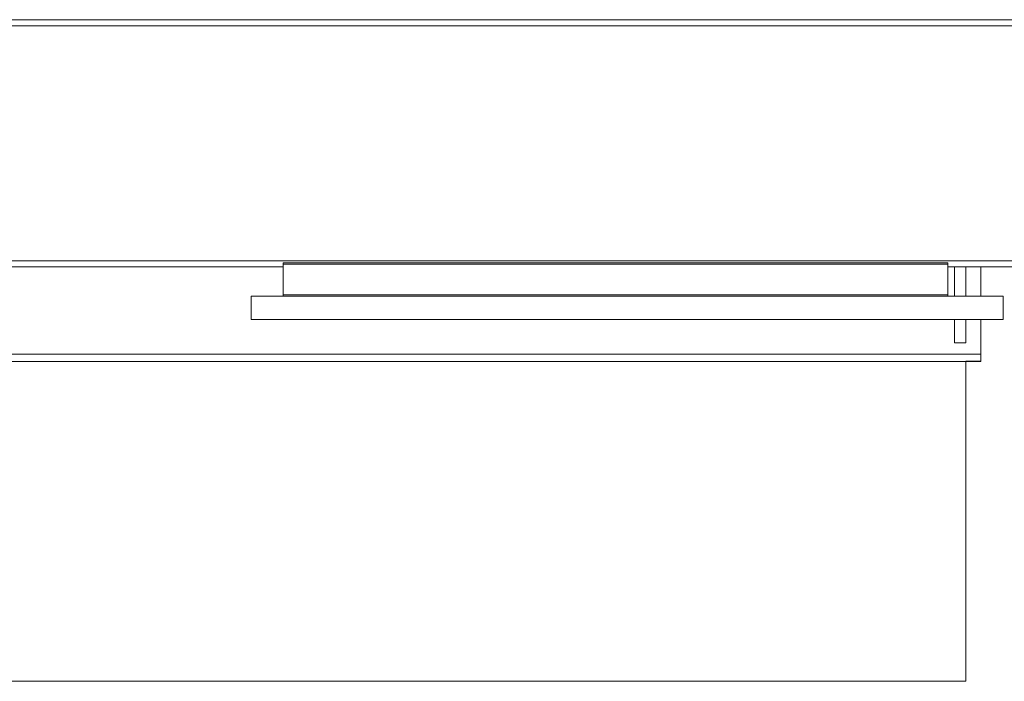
# Model space of a CAD drawing. Header units: metres. Extents: x -8.5 to -0.5, y -17.3 to -6.1.
# Tile 3 of 7: x -5.8 to -4.5, y -16.7 to -15.8. Entities that reach past the tile are written whole.
import ezdxf

# ---------------------------------------------------------------- set-up
doc = ezdxf.new("R2010")
doc.units = ezdxf.units.M
for name, color, linetype, lineweight in [('A-GENM', 13, 'Continuous', 18), ('A-WALL', 113, 'Continuous', 18), ('Q-SPCQ', 91, 'Continuous', 18)]:
    doc.layers.add(name, color=color, linetype=linetype, lineweight=lineweight)

# ---------------------------------------------------------------- blocks, each defined once
blk = doc.blocks.new('Muro básico _ M1_ Muro tipo ladrillo visto  con barrido - ___-142530-CUBIERTAS')
at = {"layer": 'A-WALL'}
for p, q in [((-0.9318, -15.784), (-7.2901, -15.784)), ((-1.2291, -15.7758), (-6.9928, -15.7758)), ((-7.7182, -16.0966), (-0.5182, -16.0966)), ((-7.7182, -16.1048), (-5.4384, -16.1048)), ((-4.554, -16.1048), (-0.5182, -16.1048))]:
    blk.add_line(p, q, dxfattribs=at)
blk = doc.blocks.new('2015_Toldo_Navarrete-Novelty_Regio - Sujeción a Techo-215050-CUBIERTAS')
at = {"layer": 'Q-SPCQ'}
for p, q in [((1.138, -0.053), (1.138, -0.0139)), ((1.153, -0.0139), (1.153, -0.053)), ((1.173, -0.0139), (1.173, -0.053)), ((1.138, -0.115), (1.138, -0.084)), ((1.153, -0.084), (1.153, -0.115)), ((1.173, -0.084), (1.173, -0.13)), ((1.153, -0.115), (1.138, -0.115)), ((-1.0763, -0.13), (1.173, -0.13)), ((1.173, -0.13), (1.173, -0.14)), ((1.173, -0.14), (-1.0763, -0.14)), ((1.153, -0.1395), (1.173, -0.1395)), ((1.153, -0.5653), (1.153, -0.14)), ((1.153, -0.5653), (-1.0563, -0.5653))]:
    blk.add_line(p, q, dxfattribs=at)
blk = doc.blocks.new('Kit Sunfix aero duo - Sunmodule Plus mono-V4-CUBIERTAS')
at = {"layer": 'A-GENM'}
for p, q in [((-5.4384, -16.1001), (-5.4384, -16.0991)), ((-4.554, -16.0991), (-5.4384, -16.0991)), ((-5.4384, -16.1011), (-5.4384, -16.1001)), ((-5.4384, -16.1011), (-4.554, -16.1011)), ((-5.4384, -16.1021), (-5.4384, -16.1011)), ((-4.554, -16.0991), (-4.554, -16.1001)), ((-4.554, -16.1001), (-4.554, -16.1011)), ((-4.554, -16.1011), (-4.554, -16.1021)), ((-5.4384, -16.1407), (-5.4384, -16.1021)), ((-4.554, -16.1021), (-4.554, -16.1407)), ((-5.4384, -16.1417), (-5.4384, -16.1407)), ((-4.554, -16.1407), (-4.554, -16.1417)), ((-5.4811, -16.1437), (-5.4811, -16.1747)), ((-4.4801, -16.1437), (-5.4811, -16.1437)), ((-5.4384, -16.1437), (-5.4384, -16.1417)), ((-4.554, -16.1417), (-5.4384, -16.1417)), ((-4.554, -16.1417), (-4.554, -16.1437)), ((-4.4801, -16.1437), (-4.4801, -16.1747)), ((-5.4811, -16.1747), (-4.4801, -16.1747))]:
    blk.add_line(p, q, dxfattribs=at)

msp = doc.modelspace()

# ---------------------------------------------------------------- block references
at = {"layer": 'A-GENM'}
msp.add_blockref('Kit Sunfix aero duo - Sunmodule Plus mono-V4-CUBIERTAS', (0, 0), dxfattribs=at)
at = {"layer": 'A-WALL'}
msp.add_blockref('Muro básico _ M1_ Muro tipo ladrillo visto  con barrido - ___-142530-CUBIERTAS', (0, 0), dxfattribs=at)
at = {"layer": 'Q-SPCQ'}
msp.add_blockref('2015_Toldo_Navarrete-Novelty_Regio - Sujeción a Techo-215050-CUBIERTAS', (-5.6829, -16.0907), dxfattribs=at)

doc.saveas('drawing.dxf')
